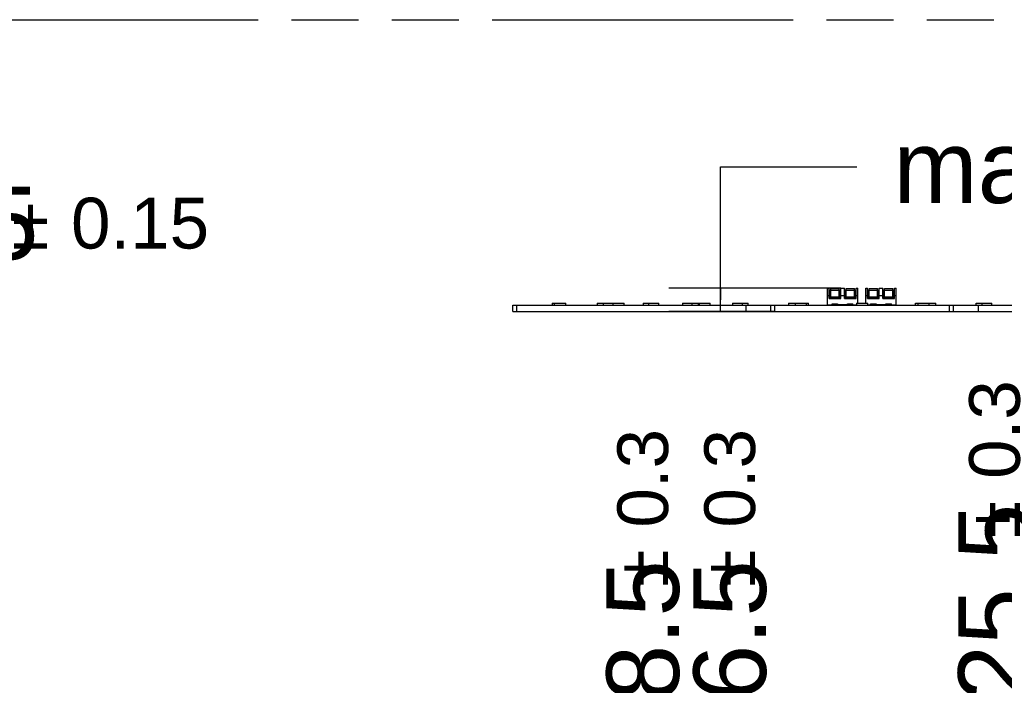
# Model space of a CAD drawing. Header units: millimetres. Extents: x 0 to 210, y 0 to 297.
# Tile 12 of 20: x 98 to 127, y 163 to 183. Entities that reach past the tile are written whole.
import ezdxf

# ---------------------------------------------------------------- set-up
doc = ezdxf.new("R2010")
doc.units = ezdxf.units.MM
doc.header["$LTSCALE"] = 19.36
doc.linetypes.add('PHANTOM', pattern=[0.8, 0.45, -0.05, 0.1, -0.05, 0.1, -0.05])
doc.layers.get('0').update_dxf_attribs({"linetype": 'CONTINUOUS'})
doc.layers.add('DEFAULT_3', color=7, linetype='PHANTOM')
doc.layers.add('Z_DIM_2D', color=7, linetype='CONTINUOUS')
doc.styles.add('TEXTSTYLE_3', font='helveticaneueltw1g-ltcn.otf')
doc.styles.add('TEXTSTYLE_4', font='gdt', dxfattribs={"width": 0.7})
doc.dimstyles.new('DIMSTYLE_4', dxfattribs={"dimtxt": 2.1, "dimasz": 3.5, "dimexe": 1.5, "dimexo": 0, "dimgap": 0.525, "dimtad": 0, "dimtih": 1, "dimtoh": 1, "dimdec": 3, "dimlfac": 9.00009, "dimdsep": 46, "dimtxsty": 'TEXTSTYLE_3', "dimblk": '_FILLED', "dimblk1": '_FILLED', "dimblk2": '_FILLED', "dimcen": 0.09, "dimclrt": 5, "dimadec": 3, "dimazin": 2, "dimtol": 1, "dimtp": 0.3, "dimtm": 0.3, "dimtfac": 1, "dimtdec": 3, "dimtofl": 0, "dimtmove": 0, "dimatfit": 3, "dimldrblk": '_FILLED', "dimfxl": 0, "dimtolj": 1, "dimarcsym": 0})
doc.dimstyles.new('DIMSTYLE_6', dxfattribs={"dimtxt": 2.1, "dimasz": 3.5, "dimexe": 1.5, "dimexo": 0, "dimgap": 0.525, "dimtad": 0, "dimtih": 1, "dimtoh": 1, "dimdec": 3, "dimlfac": 9.00009, "dimdsep": 46, "dimtxsty": 'TEXTSTYLE_3', "dimblk": '_FILLED', "dimblk1": '_FILLED', "dimblk2": '_FILLED', "dimcen": 0.09, "dimclrt": 5, "dimadec": 3, "dimazin": 2, "dimtol": 1, "dimtp": 0.4, "dimtm": 0.4, "dimtfac": 1, "dimtdec": 3, "dimtofl": 0, "dimtmove": 0, "dimatfit": 3, "dimldrblk": '_FILLED', "dimfxl": 0, "dimtolj": 1, "dimarcsym": 0})
doc.dimstyles.new('DIMSTYLE_7', dxfattribs={"dimtxt": 2.1, "dimasz": 3.5, "dimexe": 1.5, "dimexo": 0, "dimgap": 1.05, "dimtad": 1, "dimdec": 3, "dimlfac": 9.00009, "dimdsep": 46, "dimtxsty": 'TEXTSTYLE_3', "dimblk": '_FILLED', "dimblk1": '_FILLED', "dimblk2": '_FILLED', "dimcen": 0.09, "dimclrt": 5, "dimadec": 3, "dimazin": 2, "dimtol": 1, "dimtp": 0.15, "dimtm": 0.15, "dimtfac": 1, "dimtdec": 3, "dimtofl": 0, "dimtmove": 0, "dimatfit": 3, "dimldrblk": '_FILLED', "dimfxl": 0, "dimtolj": 1, "dimarcsym": 0})
doc.dimstyles.new('DIMSTYLE_8', dxfattribs={"dimtxt": 2.1, "dimasz": 3.5, "dimexe": 1.5, "dimexo": 0, "dimgap": 1.05, "dimtad": 1, "dimdec": 3, "dimlfac": 9.00009, "dimdsep": 46, "dimtxsty": 'TEXTSTYLE_3', "dimblk": '_FILLED', "dimblk1": '_FILLED', "dimblk2": '_FILLED', "dimcen": 0.09, "dimclrt": 5, "dimadec": 3, "dimazin": 2, "dimtp": 0.2, "dimtm": 0.2, "dimtfac": 1, "dimtdec": 3, "dimtofl": 0, "dimtmove": 0, "dimatfit": 3, "dimldrblk": '_FILLED', "dimfxl": 0, "dimtolj": 1, "dimarcsym": 0})

# ---------------------------------------------------------------- blocks, each defined once
blk = doc.blocks.new('*D20')
at = {"layer": 'Z_DIM_2D', "color": 2, "linetype": 'Continuous', "transparency": 16777216}
for p, q in [((116.438, 158.316), (116.438, 160.284)), ((118.067, 157.934), (116.438, 158.316)), ((118.067, 152.054), (118.067, 157.934))]:
    blk.add_line(p, q, dxfattribs=at)
at = {"layer": 'Z_DIM_2D', "color": 5, "linetype": 'Continuous', "transparency": 16777216}
for s, height, style, p in [('0.3', 1.47, 'TEXTSTYLE_3', (117.173, 167.986)), ('`', 1.47, 'TEXTSTYLE_4', (117.173, 166.271)), ('48.5', 2.1, 'TEXTSTYLE_3', (117.488, 161.334))]:
    blk.add_text(s, height=height, rotation=90, dxfattribs=dict(at, style=style)).set_placement(p)
blk = doc.blocks.new('_FILLED')
at = {"color": 0, "linetype": 'ByBlock'}
blk.add_solid([(0, 0), (-1, 0.125), (-1, -0.125)], dxfattribs=at)
blk = doc.blocks.new('_NONE')
blk = doc.blocks.new('*D22')
at = {"layer": 'Z_DIM_2D', "color": 2, "linetype": 'Continuous', "transparency": 16777216}
blk.add_line((118.956, 150.665), (118.956, 160.284), dxfattribs=at)
at = {"layer": 'Z_DIM_2D', "color": 5, "linetype": 'Continuous', "transparency": 16777216}
for s, height, style, p in [('0.3', 1.47, 'TEXTSTYLE_3', (119.691, 167.986)), ('`', 1.47, 'TEXTSTYLE_4', (119.691, 166.271)), ('56.5', 2.1, 'TEXTSTYLE_3', (120.006, 161.334))]:
    blk.add_text(s, height=height, rotation=90, dxfattribs=dict(at, style=style)).set_placement(p)
blk = doc.blocks.new('*D23')
at = {"layer": 'Z_DIM_2D', "color": 2, "linetype": 'Continuous', "transparency": 16777216}
blk.add_line((126.623, 150.665), (126.623, 160.284), dxfattribs=at)
at = {"layer": 'Z_DIM_2D', "color": 5, "linetype": 'Continuous', "transparency": 16777216}
for s, height, style, p in [('0.3', 1.47, 'TEXTSTYLE_3', (127.358, 169.396)), ('125.5', 2.1, 'TEXTSTYLE_3', (127.673, 161.334)), ('`', 1.47, 'TEXTSTYLE_4', (127.358, 167.681))]:
    blk.add_text(s, height=height, rotation=90, dxfattribs=dict(at, style=style)).set_placement(p)
blk = doc.blocks.new('*D24')
at = {"layer": 'Z_DIM_2D', "color": 2, "linetype": 'Continuous', "transparency": 16777216}
for p, q in [((129.185, 157.994), (129.185, 160.284)), ((127.512, 157.318), (129.185, 157.994)), ((127.512, 152.054), (127.512, 157.318))]:
    blk.add_line(p, q, dxfattribs=at)
at = {"layer": 'Z_DIM_2D', "color": 5, "linetype": 'Continuous', "transparency": 16777216}
for s, height, style, p in [('0.3', 1.47, 'TEXTSTYLE_3', (129.92, 169.396)), ('133.5', 2.1, 'TEXTSTYLE_3', (130.235, 161.334)), ('`', 1.47, 'TEXTSTYLE_4', (129.92, 167.681))]:
    blk.add_text(s, height=height, rotation=90, dxfattribs=dict(at, style=style)).set_placement(p)
blk = doc.blocks.new('*D25')
at = {"layer": 'Z_DIM_2D', "color": 2, "linetype": 'Continuous', "transparency": 16777216}
blk.add_line((132.901, 149.862), (132.901, 160.284), dxfattribs=at)
at = {"layer": 'Z_DIM_2D', "color": 5, "linetype": 'Continuous', "transparency": 16777216}
for s, height, style, p in [('0.4', 1.47, 'TEXTSTYLE_3', (133.636, 167.281)), ('`', 1.47, 'TEXTSTYLE_4', (133.636, 165.566)), ('182', 2.1, 'TEXTSTYLE_3', (133.951, 161.334))]:
    blk.add_text(s, height=height, rotation=90, dxfattribs=dict(at, style=style)).set_placement(p)
blk = doc.blocks.new('*D26')
at = {"layer": 'Z_DIM_2D', "color": 2, "linetype": 'Continuous', "transparency": 16777216}
for p, q in [((88.235, 174.394), (88.235, 176.795)), ((88.235, 176.795), (92.185, 176.795)), ((87.096, 174.485), (89.735, 174.485)), ((88.235, 174.485), (88.235, 174.394)), ((87.096, 174.302), (89.735, 174.302)), ((88.235, 174.302), (88.235, 174.394))]:
    blk.add_line(p, q, dxfattribs=at)
at = {"layer": 'Z_DIM_2D', "color": 5, "linetype": 'Continuous', "transparency": 16777216}
for s, height, style, p in [('1.65', 2.1, 'TEXTSTYLE_3', (93.235, 175.745)), ('`', 1.47, 'TEXTSTYLE_4', (98.172, 176.06)), ('0.15', 1.47, 'TEXTSTYLE_3', (99.887, 176.06))]:
    blk.add_text(s, height=height, dxfattribs=dict(at, style=style)).set_placement(p)
blk = doc.blocks.new('*D28')
at = {"layer": 'Z_DIM_2D', "color": 2, "linetype": 'Continuous', "transparency": 16777216}
for p, q in [((118.692, 174.576), (118.692, 178.426)), ((118.692, 178.426), (122.642, 178.426)), ((122.17, 174.917), (117.192, 174.917)), ((118.692, 174.917), (118.692, 174.576)), ((118.692, 174.234), (118.692, 174.576)), ((120.256, 174.234), (117.192, 174.234))]:
    blk.add_line(p, q, dxfattribs=at)
at = {"layer": 'Z_DIM_2D', "color": 5, "linetype": 'Continuous', "transparency": 16777216, "style": 'TEXTSTYLE_3'}
for s, p in [('6.5', (129.459, 177.376)), ('max. ', (123.692, 177.376))]:
    blk.add_text(s, height=2.1, dxfattribs=at).set_placement(p)

msp = doc.modelspace()

# ---------------------------------------------------------------- linework, layer by layer
at = {"color": 7, "linetype": 'Continuous'}
for p, q in [((121.78671, 174.43395), (121.78671, 174.91727)), ((121.78671, 174.91727), (121.83671, 174.91727)), ((121.83671, 174.61172), (121.83671, 174.91727)), ((121.83671, 174.85616), (121.88115, 174.85616)), ((121.83671, 174.80616), (121.88115, 174.80616)), ((121.86448, 174.61172), (121.86448, 174.80616)), ((121.88115, 174.61172), (121.88115, 174.90634)), ((121.88115, 174.90634), (122.12559, 174.90634)), ((122.12559, 174.61172), (122.12559, 174.90634)), ((122.12559, 174.85616), (122.17004, 174.85616)), ((122.12559, 174.80616), (122.17004, 174.80616)), ((122.14226, 174.80616), (122.14226, 174.61172)), ((122.17004, 174.61172), (122.17004, 174.91727)), ((122.17004, 174.91727), (122.28115, 174.91727)), ((122.28115, 174.61172), (122.28115, 174.91727)), ((122.28115, 174.85616), (122.32559, 174.85616)), ((122.28115, 174.80616), (122.32559, 174.80616)), ((122.30892, 174.61172), (122.30892, 174.80616)), ((122.32559, 174.61172), (122.32559, 174.90634)), ((122.32559, 174.90634), (122.57003, 174.90634)), ((122.57003, 174.61172), (122.57003, 174.90634)), ((122.57003, 174.85616), (122.61448, 174.85616)), ((122.57003, 174.80616), (122.61448, 174.80616)), ((122.5867, 174.80616), (122.5867, 174.61172)), ((122.61448, 174.61172), (122.61448, 174.91727)), ((122.61448, 174.91727), (122.66448, 174.91727)), ((122.66448, 174.47528), (122.66448, 174.91727)), ((122.89781, 174.47528), (122.89781, 174.91727)), ((122.89781, 174.91727), (122.94781, 174.91727)), ((122.94781, 174.61172), (122.94781, 174.91727)), ((122.94781, 174.85616), (122.99225, 174.85616)), ((122.94781, 174.80616), (122.99225, 174.80616)), ((122.97558, 174.61172), (122.97558, 174.80616)), ((122.99225, 174.61172), (122.99225, 174.90634)), ((122.99225, 174.90634), (123.23669, 174.90634)), ((123.23669, 174.61172), (123.23669, 174.90634)), ((123.23669, 174.85616), (123.28114, 174.85616)), ((123.23669, 174.80616), (123.28114, 174.80616)), ((123.25336, 174.80616), (123.25336, 174.61172)), ((123.28114, 174.61172), (123.28114, 174.91727)), ((123.28114, 174.91727), (123.39225, 174.91727)), ((123.39225, 174.61172), (123.39225, 174.91727)), ((123.39225, 174.85616), (123.43669, 174.85616)), ((123.39225, 174.80616), (123.43669, 174.80616)), ((123.42002, 174.61172), (123.42002, 174.80616)), ((123.43669, 174.61172), (123.43669, 174.90634)), ((123.43669, 174.90634), (123.68113, 174.90634)), ((123.68113, 174.61172), (123.68113, 174.90634)), ((123.68113, 174.85616), (123.72558, 174.85616)), ((123.68113, 174.80616), (123.72558, 174.80616)), ((123.6978, 174.80616), (123.6978, 174.61172)), ((123.72558, 174.91727), (123.77558, 174.91727)), ((123.72558, 174.61172), (123.72558, 174.91727)), ((123.77558, 174.43395), (123.77558, 174.91727)), ((113.82136, 174.47528), (113.82136, 174.41728)), ((113.82136, 174.47528), (114.21332, 174.47528)), ((113.88639, 174.41728), (113.88639, 174.47528)), ((114.21332, 174.41728), (114.21332, 174.47528)), ((115.12227, 174.47528), (115.12227, 174.41728)), ((115.12227, 174.47528), (115.90065, 174.47528)), ((115.30745, 174.41728), (115.30745, 174.47528)), ((115.58461, 174.41728), (115.58461, 174.47528)), ((115.90065, 174.41728), (115.90065, 174.47528)), ((116.45076, 174.47528), (116.45076, 174.41728)), ((116.45076, 174.47528), (116.90609, 174.47528)), ((116.61742, 174.41728), (116.61742, 174.47528)), ((116.90609, 174.41728), (116.90609, 174.47528)), ((117.58891, 174.47528), (117.58891, 174.41728)), ((117.58891, 174.47528), (118.38783, 174.47528)), ((117.86606, 174.41728), (117.86606, 174.47528)), ((118.05125, 174.41728), (118.05125, 174.47528)), ((118.07988, 174.41728), (118.07988, 174.47528)), ((118.38783, 174.41728), (118.38783, 174.47528)), ((119.03406, 174.47528), (119.03406, 174.41728)), ((119.03406, 174.47528), (119.4894, 174.47528)), ((119.32274, 174.41728), (119.32274, 174.47528)), ((119.4894, 174.41728), (119.4894, 174.47528)), ((120.65785, 174.47528), (120.65785, 174.41728)), ((120.65785, 174.47528), (121.24102, 174.47528)), ((120.84907, 174.47528), (120.84907, 174.41728)), ((121.17599, 174.41728), (121.17599, 174.47528)), ((121.24102, 174.41728), (121.24102, 174.47528)), ((121.83671, 174.61172), (122.17004, 174.61172)), ((121.92559, 174.43395), (121.92559, 174.46172)), ((121.92559, 174.46172), (122.08115, 174.46172)), ((121.9367, 174.41728), (121.9367, 174.46172)), ((122.07004, 174.41728), (122.07004, 174.46172)), ((122.08115, 174.46172), (122.08115, 174.43395)), ((122.28115, 174.61172), (122.61448, 174.61172)), ((122.37003, 174.43395), (122.37003, 174.46172)), ((122.37003, 174.46172), (122.52559, 174.46172)), ((122.38114, 174.41728), (122.38114, 174.46172)), ((122.51448, 174.41728), (122.51448, 174.46172)), ((122.52559, 174.43395), (122.52559, 174.46172)), ((122.62281, 174.47528), (122.62281, 174.41728)), ((122.62281, 174.47528), (122.95614, 174.47528)), ((122.94781, 174.61172), (123.28114, 174.61172)), ((122.95614, 174.41728), (122.95614, 174.47528)), ((123.03669, 174.46172), (123.19225, 174.46172)), ((123.03669, 174.43395), (123.03669, 174.46172)), ((123.0478, 174.41728), (123.0478, 174.46172)), ((123.18114, 174.41728), (123.18114, 174.46172)), ((123.19225, 174.46172), (123.19225, 174.43395)), ((123.39225, 174.61172), (123.72558, 174.61172)), ((123.48113, 174.46172), (123.63669, 174.46172)), ((123.48113, 174.43395), (123.48113, 174.46172)), ((123.49224, 174.41728), (123.49224, 174.46172)), ((123.62558, 174.41728), (123.62558, 174.46172)), ((123.63669, 174.43395), (123.63669, 174.46172)), ((124.33792, 174.47528), (124.92031, 174.47528)), ((124.33792, 174.41728), (124.33792, 174.47528)), ((124.40295, 174.47528), (124.40295, 174.41728)), ((124.72988, 174.41728), (124.72988, 174.47528)), ((124.92031, 174.41728), (124.92031, 174.47528)), ((126.08955, 174.47528), (126.54489, 174.47528)), ((126.08955, 174.41728), (126.08955, 174.47528)), ((126.25621, 174.47528), (126.25621, 174.41728)), ((126.54489, 174.41728), (126.54489, 174.47528)), ((112.67846, 174.23395), (112.67846, 174.41728)), ((112.67846, 174.41728), (132.90051, 174.41728)), ((112.67846, 174.23395), (132.90051, 174.23395)), ((112.78957, 174.23395), (112.78957, 174.41728)), ((119.42174, 174.41728), (119.42174, 174.23395)), ((120.25552, 174.41728), (120.25552, 174.23395)), ((121.78671, 174.43395), (121.92559, 174.43395)), ((122.07004, 174.45061), (121.9367, 174.45061)), ((121.9367, 174.43395), (122.07004, 174.43395)), ((122.37003, 174.43395), (122.08115, 174.43395)), ((122.51448, 174.45061), (122.38114, 174.45061)), ((122.38114, 174.43395), (122.51448, 174.43395)), ((122.52559, 174.43395), (122.62281, 174.43395)), ((122.95614, 174.43395), (123.03669, 174.43395)), ((123.18114, 174.45061), (123.0478, 174.45061)), ((123.0478, 174.43395), (123.18114, 174.43395)), ((123.48113, 174.43395), (123.19225, 174.43395)), ((123.62558, 174.45061), (123.49224, 174.45061)), ((123.49224, 174.43395), (123.62558, 174.43395)), ((123.63669, 174.43395), (123.77558, 174.43395)), ((125.32278, 174.23395), (125.32278, 174.41728)), ((126.15721, 174.23395), (126.15721, 174.41728))]:
    msp.add_line(p, q, dxfattribs=at)
at = {"color": 9, "linetype": 'Continuous'}
for p, q in [((121.83671, 174.79035), (121.86448, 174.79035)), ((121.85893, 174.85616), (121.85893, 174.80616)), ((121.88115, 174.85082), (122.12559, 174.85082)), ((122.12559, 174.85023), (121.88115, 174.85023)), ((122.14226, 174.79035), (122.17004, 174.79035)), ((122.14781, 174.80616), (122.14781, 174.85616)), ((122.28115, 174.79035), (122.30892, 174.79035)), ((122.30337, 174.85616), (122.30337, 174.80616)), ((122.32559, 174.85082), (122.57003, 174.85082)), ((122.57003, 174.85023), (122.32559, 174.85023)), ((122.5867, 174.79035), (122.61448, 174.79035)), ((122.59225, 174.80616), (122.59225, 174.85616)), ((122.94781, 174.79035), (122.97558, 174.79035)), ((122.97003, 174.85616), (122.97003, 174.80616)), ((122.99225, 174.85082), (123.23669, 174.85082)), ((123.23669, 174.85023), (122.99225, 174.85023)), ((123.25336, 174.79035), (123.28114, 174.79035)), ((123.25891, 174.80616), (123.25891, 174.85616)), ((123.39225, 174.79035), (123.42002, 174.79035)), ((123.41447, 174.85616), (123.41447, 174.80616)), ((123.43669, 174.85082), (123.68113, 174.85082)), ((123.68113, 174.85023), (123.43669, 174.85023)), ((123.6978, 174.79035), (123.72558, 174.79035)), ((123.70335, 174.80616), (123.70335, 174.85616)), ((121.83671, 174.69505), (121.78671, 174.69505)), ((121.86448, 174.65166), (121.83671, 174.65166)), ((122.12559, 174.65617), (121.88115, 174.65617)), ((121.88115, 174.63394), (122.12559, 174.63394)), ((122.17004, 174.65166), (122.14226, 174.65166)), ((122.28115, 174.69505), (122.17004, 174.69505)), ((122.30892, 174.65166), (122.28115, 174.65166)), ((122.57003, 174.65617), (122.32559, 174.65617)), ((122.32559, 174.63394), (122.57003, 174.63394)), ((122.61448, 174.65166), (122.5867, 174.65166)), ((122.66448, 174.69505), (122.61448, 174.69505)), ((122.94781, 174.69505), (122.89781, 174.69505)), ((122.97558, 174.65166), (122.94781, 174.65166)), ((123.23669, 174.65617), (122.99225, 174.65617)), ((122.99225, 174.63394), (123.23669, 174.63394)), ((123.28114, 174.65166), (123.25336, 174.65166)), ((123.39225, 174.69505), (123.28114, 174.69505)), ((123.42002, 174.65166), (123.39225, 174.65166)), ((123.68113, 174.65617), (123.43669, 174.65617)), ((123.43669, 174.63394), (123.68113, 174.63394)), ((123.72558, 174.65166), (123.6978, 174.65166)), ((123.77558, 174.69505), (123.72558, 174.69505)), ((120.1483, 174.23395), (120.1483, 174.41728)), ((125.43, 174.41728), (125.43, 174.23395))]:
    msp.add_line(p, q, dxfattribs=at)
at = {"color": 7, "linetype": 'Continuous'}
for points, knots in [([(121.84078, 174.85616), (121.83969, 174.85616), (121.83711, 174.85656), (121.83671, 174.85915), (121.83671, 174.86024)], [0, 0, 0, 0, 0.49986707, 1, 1, 1, 1]), ([(122.28522, 174.85616), (122.28413, 174.85616), (122.28155, 174.85656), (122.28115, 174.85915), (122.28115, 174.86024)], [0, 0, 0, 0, 0.49986707, 1, 1, 1, 1]), ([(122.61448, 174.86024), (122.61448, 174.85915), (122.61407, 174.85656), (122.61149, 174.85616), (122.6104, 174.85616)], [0, 0, 0, 0, 0.50012776, 1, 1, 1, 1]), ([(122.95188, 174.85616), (122.95079, 174.85616), (122.94821, 174.85656), (122.94781, 174.85915), (122.94781, 174.86024)], [0, 0, 0, 0, 0.49986707, 1, 1, 1, 1]), ([(123.39632, 174.85616), (123.39523, 174.85616), (123.39265, 174.85656), (123.39225, 174.85915), (123.39225, 174.86024)], [0, 0, 0, 0, 0.49986707, 1, 1, 1, 1]), ([(123.72558, 174.86024), (123.72558, 174.85915), (123.72517, 174.85656), (123.72259, 174.85616), (123.7215, 174.85616)], [0, 0, 0, 0, 0.50012776, 1, 1, 1, 1])]:
    msp.add_open_spline(points, degree=3, knots=knots, dxfattribs=at)
at = {"layer": 'DEFAULT_3', "color": 91, "linetype": 'PHANTOM', "true_color": 0x80ff80}
msp.add_line((50.12864, 182.68), (150.12864, 182.68), dxfattribs=at)

# ---------------------------------------------------------------- dimensions: what is measured, and where the dimension line sits
at = {"layer": 'Z_DIM_2D', "color": 2, "linetype": 'Continuous'}
dim = msp.add_linear_dim(base=(118.69205, 174.91727), p1=(120.25552, 174.23395), p2=(122.17004, 174.91727), angle=90, text='max. <>', dimstyle='DIMSTYLE_8', override={"dimtad": 0, "dimtih": 1, "dimtoh": 1, "dimblk1": 'NONE', "dimblk2": 'NONE', "dimsah": 1}, dxfattribs=at)
dim.commit()
dim.dimension.update_dxf_attribs({"geometry": '*D28', "text_midpoint": (128.3387, 178.42573), "dimtype": 160})
dim = msp.add_linear_dim(base=(88.2352, 174.48528), p1=(89.7352, 174.30195), p2=(89.7352, 174.48528), angle=90, dimstyle='DIMSTYLE_7', override={"dimtad": 0, "dimtih": 1, "dimtoh": 1, "dimblk1": 'NONE', "dimblk2": 'NONE', "dimsah": 1}, dxfattribs=at)
dim.commit()
dim.dimension.update_dxf_attribs({"geometry": '*D26', "text_midpoint": (98.28878, 176.79458), "dimtype": 160})
for feature_location, offset, origin, dimstyle, picture, middle in [((126.62277, 150.665), (0, 9.61918), (112.67846, 150.665), 'DIMSTYLE_4', '*D23', (126.62277, 166.59932)), ((127.51165, 152.05387), (1.67346, 8.2303), (112.67846, 152.05387), 'DIMSTYLE_4', '*D24', (129.18511, 166.59932)), ((118.0673, 152.05387), (-1.62962, 8.2303), (112.67846, 149.86223), 'DIMSTYLE_4', '*D20', (116.43768, 165.8941)), ((118.95618, 150.665), (0, 9.61918), (112.67846, 150.665), 'DIMSTYLE_4', '*D22', (118.95618, 165.8941)), ((132.90051, 149.86223), (0, 10.42195), (112.67846, 149.86223), 'DIMSTYLE_6', '*D25', (132.90051, 165.54149))]:
    dim = msp.add_ordinate_dim(feature_location=feature_location, offset=offset, dtype=1, origin=origin, dimstyle=dimstyle, override={"dimblk1": 'NONE', "dimsah": 1}, dxfattribs=at)
    dim.commit()
    dim.dimension.update_dxf_attribs({"geometry": picture, "text_midpoint": middle})

doc.saveas('drawing.dxf')
